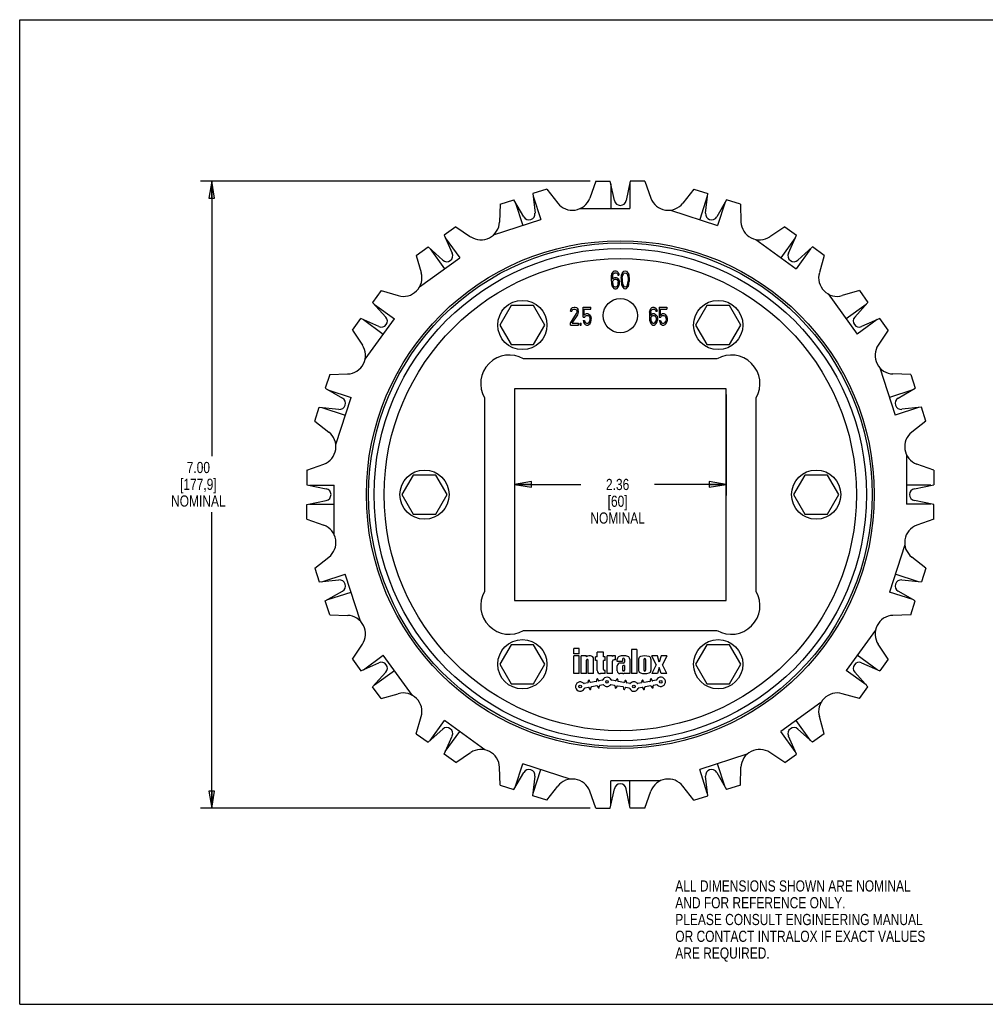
# Model space of a CAD drawing. Header units: inches. Extents: x 0 to 17, y 0 to 11.
# Tile 1 of 2: x 0 to 10.8, y 0 to 11. Entities that reach past the tile are written whole.
import ezdxf

# ---------------------------------------------------------------- set-up
doc = ezdxf.new("R2010")
doc.units = ezdxf.units.IN
doc.header["$LTSCALE"] = 0.935
doc.header["$MEASUREMENT"] = 0
doc.layers.get('0').update_dxf_attribs({"linetype": 'CONTINUOUS'})
doc.layers.add('ALL_FEATURES', color=7, linetype='CONTINUOUS')
doc.styles.get("Standard").update_dxf_attribs({"font": 'txt', "width": 0.8})
doc.dimstyles.new('DIMSTYLE_1', dxfattribs={"dimtxt": 0.125, "dimasz": 0.1875, "dimexe": 0.18, "dimexo": 0.0625, "dimgap": 0.09, "dimtad": 0, "dimtih": 1, "dimtoh": 1, "dimzin": 4, "dimdsep": 46, "dimtxsty": 'STANDARD', "dimblk": 'CLOSED', "dimblk1": 'CLOSED', "dimblk2": 'CLOSED', "dimcen": 0.09, "dimadec": 0, "dimazin": 0, "dimtp": 0.01, "dimtm": 0.01, "dimtfac": 1, "dimtofl": 0, "dimtmove": 0, "dimatfit": 3, "dimldrblk": 'CLOSED', "dimfxl": 1, "dimtolj": 1, "dimtzin": 4, "dimarcsym": 0})

# ---------------------------------------------------------------- blocks, each defined once
blk = doc.blocks.new('_CLOSED')
at = {"color": 0, "linetype": 'BYBLOCK'}
for p, q in [((0, 0), (-1, 0.167)), ((-1, 0.167), (-1, -0.167)), ((-1, -0.167), (0, 0)), ((-1, 0), (0, 0))]:
    blk.add_line(p, q, dxfattribs=at)
blk = doc.blocks.new('*D0')
at = {"color": 3, "linetype": 'CONTINUOUS'}
for p, q in [((5.529, 6.812), (5.529, 5.683)), ((7.891, 6.812), (7.891, 5.683)), ((5.529, 5.808), (6.268, 5.808)), ((7.891, 5.808), (7.093, 5.808))]:
    blk.add_line(p, q, dxfattribs=at)
at = {"color": 3, "linetype": 'CONTINUOUS', "xscale": 0.1875, "yscale": 0.1875, "zscale": 0.1875, "rotation": 180}
blk.add_blockref('_CLOSED', (5.529, 5.808), dxfattribs=at)
at = {"color": 3, "linetype": 'CONTINUOUS', "xscale": 0.1875, "yscale": 0.1875, "zscale": 0.1875}
blk.add_blockref('_CLOSED', (7.891, 5.808), dxfattribs=at)
at = {"color": 3, "linetype": 'CONTINUOUS', "insert": (6.68, 5.87), "char_height": 0.125, "width": 0.7, "attachment_point": 2, "line_spacing_factor": 0.9}
blk.add_mtext('2.36\\P[60]\\PNOMINAL', dxfattribs=at)
blk = doc.blocks.new('*D1')
at = {"color": 3, "linetype": 'CONTINUOUS'}
for p, q in [((6.374, 9.195), (2.021, 9.195)), ((2.146, 9.195), (2.146, 6.123)), ((2.146, 2.193), (2.146, 5.498)), ((6.374, 2.193), (2.021, 2.193))]:
    blk.add_line(p, q, dxfattribs=at)
at = {"color": 3, "linetype": 'CONTINUOUS', "xscale": 0.1875, "yscale": 0.1875, "zscale": 0.1875}
for p, rotation in [((2.146, 9.195), 90), ((2.146, 2.193), 270)]:
    blk.add_blockref('_CLOSED', p, dxfattribs=dict(at, rotation=rotation))
at = {"color": 3, "linetype": 'CONTINUOUS', "insert": (1.996, 6.06), "char_height": 0.125, "width": 0.7, "attachment_point": 2, "line_spacing_factor": 0.9}
blk.add_mtext('7.00\\P[177,9]\\PNOMINAL', dxfattribs=at)

msp = doc.modelspace()

# ---------------------------------------------------------------- linework, layer by layer
at = {"color": 7, "linetype": 'CONTINUOUS'}
for p, q in [((0, 0), (0, 11)), ((0, 11), (17, 11)), ((6.437, 9.195), (6.368, 9.007)), ((6.437, 9.195), (6.598, 9.195)), ((6.644, 8.979), (6.598, 9.195)), ((6.605, 9.165), (6.605, 8.89)), ((6.821, 9.195), (6.775, 8.979)), ((6.815, 9.165), (6.815, 8.89)), ((6.983, 9.195), (6.821, 9.195)), ((6.983, 9.195), (7.051, 9.007)), ((5.888, 9.108), (5.734, 9.058)), ((5.734, 9.058), (5.757, 8.838)), ((5.737, 9.027), (5.822, 8.766)), ((5.888, 9.108), (6.011, 8.95)), ((7.532, 9.108), (7.409, 8.95)), ((7.532, 9.108), (7.686, 9.058)), ((7.682, 9.027), (7.598, 8.766)), ((7.663, 8.838), (7.686, 9.058)), ((5.368, 8.939), (5.361, 8.739)), ((5.368, 8.939), (5.522, 8.989)), ((5.632, 8.798), (5.522, 8.989)), ((5.537, 8.962), (5.622, 8.701)), ((7.898, 8.989), (7.787, 8.798)), ((7.882, 8.962), (7.797, 8.701)), ((8.051, 8.939), (7.898, 8.989)), ((8.051, 8.939), (8.058, 8.739)), ((6.26, 8.89), (6.815, 8.89)), ((7.27, 8.872), (7.797, 8.701)), ((5.295, 8.595), (5.822, 8.766)), ((4.873, 8.687), (4.742, 8.592)), ((4.742, 8.592), (4.832, 8.39)), ((4.873, 8.687), (5.038, 8.575)), ((8.547, 8.687), (8.381, 8.575)), ((8.547, 8.687), (8.678, 8.592)), ((8.588, 8.39), (8.678, 8.592)), ((4.755, 8.563), (4.916, 8.341)), ((8.225, 8.544), (8.673, 8.218)), ((8.665, 8.563), (8.503, 8.341)), ((4.431, 8.366), (4.562, 8.461)), ((4.431, 8.366), (4.486, 8.174)), ((4.726, 8.313), (4.562, 8.461)), ((4.585, 8.44), (4.746, 8.218)), ((8.835, 8.44), (8.673, 8.218)), ((8.858, 8.461), (8.694, 8.313)), ((8.989, 8.366), (8.858, 8.461)), ((8.989, 8.366), (8.934, 8.174)), ((4.468, 8.015), (4.916, 8.341)), ((6.612, 8.138), (6.617, 8.16)), ((6.617, 8.16), (6.625, 8.177)), ((6.625, 8.177), (6.637, 8.189)), ((6.625, 8.134), (6.627, 8.147)), ((6.627, 8.147), (6.632, 8.16)), ((6.632, 8.16), (6.64, 8.168)), ((6.637, 8.189), (6.65, 8.194)), ((6.64, 8.168), (6.647, 8.172)), ((6.647, 8.172), (6.662, 8.172)), ((6.65, 8.194), (6.66, 8.194)), ((6.66, 8.194), (6.672, 8.189)), ((6.662, 8.172), (6.67, 8.168)), ((6.67, 8.168), (6.677, 8.16)), ((6.672, 8.189), (6.685, 8.177)), ((6.677, 8.16), (6.682, 8.147)), ((6.682, 8.147), (6.695, 8.147)), ((6.685, 8.177), (6.692, 8.16)), ((6.692, 8.16), (6.695, 8.147)), ((6.722, 8.134), (6.725, 8.147)), ((6.725, 8.147), (6.73, 8.164)), ((6.73, 8.164), (6.737, 8.177)), ((6.735, 8.134), (6.745, 8.16)), ((6.737, 8.177), (6.75, 8.189)), ((6.745, 8.16), (6.752, 8.168)), ((6.75, 8.189), (6.765, 8.194)), ((6.752, 8.168), (6.765, 8.172)), ((6.765, 8.194), (6.78, 8.189)), ((6.765, 8.172), (6.777, 8.168)), ((6.777, 8.168), (6.785, 8.16)), ((6.78, 8.189), (6.792, 8.177)), ((6.785, 8.16), (6.795, 8.134)), ((6.792, 8.177), (6.8, 8.164)), ((6.8, 8.164), (6.805, 8.147)), ((6.805, 8.147), (6.807, 8.134)), ((6.61, 8.109), (6.612, 8.138)), ((6.61, 8.079), (6.61, 8.109)), ((6.61, 8.079), (6.612, 8.049)), ((6.612, 8.049), (6.617, 8.028)), ((6.622, 8.109), (6.625, 8.134)), ((6.622, 8.1), (6.637, 8.117)), ((6.622, 8.1), (6.622, 8.109)), ((6.625, 8.066), (6.627, 8.079)), ((6.625, 8.053), (6.625, 8.066)), ((6.625, 8.053), (6.627, 8.041)), ((6.627, 8.079), (6.632, 8.087)), ((6.627, 8.041), (6.632, 8.028)), ((6.632, 8.087), (6.64, 8.096)), ((6.637, 8.117), (6.65, 8.121)), ((6.64, 8.096), (6.647, 8.1)), ((6.647, 8.1), (6.665, 8.1)), ((6.65, 8.121), (6.662, 8.121)), ((6.662, 8.121), (6.675, 8.117)), ((6.665, 8.1), (6.672, 8.096)), ((6.672, 8.096), (6.68, 8.087)), ((6.675, 8.117), (6.687, 8.104)), ((6.68, 8.087), (6.685, 8.079)), ((6.68, 8.028), (6.685, 8.041)), ((6.685, 8.079), (6.687, 8.066)), ((6.685, 8.041), (6.687, 8.053)), ((6.687, 8.104), (6.695, 8.092)), ((6.687, 8.053), (6.687, 8.066)), ((6.695, 8.092), (6.7, 8.07)), ((6.695, 8.028), (6.7, 8.049)), ((6.7, 8.049), (6.7, 8.07)), ((6.72, 8.113), (6.722, 8.134)), ((6.72, 8.113), (6.72, 8.075)), ((6.72, 8.075), (6.722, 8.053)), ((6.722, 8.053), (6.725, 8.041)), ((6.725, 8.041), (6.73, 8.023)), ((6.732, 8.109), (6.735, 8.134)), ((6.732, 8.109), (6.732, 8.079)), ((6.732, 8.079), (6.735, 8.053)), ((6.735, 8.053), (6.745, 8.028)), ((6.785, 8.028), (6.795, 8.053)), ((6.795, 8.134), (6.797, 8.109)), ((6.795, 8.053), (6.797, 8.079)), ((6.797, 8.109), (6.797, 8.079)), ((6.8, 8.023), (6.805, 8.041)), ((6.805, 8.041), (6.807, 8.053)), ((6.807, 8.134), (6.81, 8.113)), ((6.807, 8.053), (6.81, 8.075)), ((6.81, 8.113), (6.81, 8.075)), ((4.038, 7.973), (3.943, 7.842)), ((4.038, 7.973), (4.23, 7.918)), ((6.617, 8.028), (6.625, 8.011)), ((6.625, 8.011), (6.637, 7.998)), ((6.632, 8.028), (6.64, 8.019)), ((6.637, 7.998), (6.65, 7.994)), ((6.64, 8.019), (6.647, 8.015)), ((6.647, 8.015), (6.665, 8.015)), ((6.65, 7.994), (6.662, 7.994)), ((6.662, 7.994), (6.675, 7.998)), ((6.665, 8.015), (6.672, 8.019)), ((6.672, 8.019), (6.68, 8.028)), ((6.675, 7.998), (6.687, 8.011)), ((6.687, 8.011), (6.695, 8.028)), ((6.73, 8.023), (6.737, 8.011)), ((6.737, 8.011), (6.75, 7.998)), ((6.745, 8.028), (6.752, 8.019)), ((6.75, 7.998), (6.765, 7.994)), ((6.752, 8.019), (6.765, 8.015)), ((6.765, 8.015), (6.777, 8.019)), ((6.765, 7.994), (6.78, 7.998)), ((6.777, 8.019), (6.785, 8.028)), ((6.78, 7.998), (6.792, 8.011)), ((6.792, 8.011), (6.8, 8.023)), ((9.031, 7.936), (9.357, 7.487)), ((9.382, 7.973), (9.19, 7.918)), ((9.382, 7.973), (9.477, 7.842)), ((3.943, 7.842), (4.09, 7.678)), ((3.963, 7.819), (4.186, 7.657)), ((9.456, 7.819), (9.234, 7.657)), ((9.329, 7.678), (9.477, 7.842)), ((5.49, 7.807), (5.363, 7.589)), ((5.742, 7.807), (5.49, 7.807)), ((5.868, 7.589), (5.742, 7.807)), ((6.152, 7.61), (6.222, 7.716)), ((6.154, 7.742), (6.157, 7.759)), ((6.154, 7.742), (6.167, 7.742)), ((6.157, 7.759), (6.167, 7.776)), ((6.167, 7.776), (6.177, 7.784)), ((6.167, 7.742), (6.172, 7.755)), ((6.172, 7.755), (6.179, 7.763)), ((6.172, 7.61), (6.234, 7.704)), ((6.177, 7.784), (6.194, 7.789)), ((6.179, 7.763), (6.192, 7.767)), ((6.192, 7.767), (6.202, 7.767)), ((6.194, 7.789), (6.204, 7.789)), ((6.202, 7.767), (6.214, 7.763)), ((6.204, 7.789), (6.219, 7.784)), ((6.214, 7.763), (6.222, 7.755)), ((6.219, 7.784), (6.229, 7.776)), ((6.222, 7.755), (6.227, 7.742)), ((6.222, 7.716), (6.227, 7.733)), ((6.227, 7.733), (6.227, 7.742)), ((6.229, 7.776), (6.239, 7.759)), ((6.234, 7.704), (6.239, 7.716)), ((6.242, 7.742), (6.239, 7.759)), ((6.239, 7.716), (6.242, 7.733)), ((6.242, 7.733), (6.242, 7.742)), ((6.294, 7.678), (6.294, 7.789)), ((6.294, 7.789), (6.379, 7.789)), ((6.307, 7.699), (6.307, 7.767)), ((6.307, 7.767), (6.379, 7.767)), ((6.307, 7.699), (6.319, 7.712)), ((6.319, 7.712), (6.332, 7.716)), ((6.332, 7.716), (6.347, 7.716)), ((6.347, 7.716), (6.359, 7.712)), ((6.359, 7.712), (6.372, 7.699)), ((6.379, 7.767), (6.379, 7.789)), ((7.037, 7.733), (7.035, 7.704)), ((7.035, 7.704), (7.035, 7.674)), ((7.037, 7.733), (7.042, 7.755)), ((7.042, 7.755), (7.05, 7.772)), ((7.05, 7.729), (7.047, 7.704)), ((7.047, 7.695), (7.062, 7.712)), ((7.047, 7.704), (7.047, 7.695)), ((7.05, 7.772), (7.062, 7.784)), ((7.05, 7.729), (7.052, 7.742)), ((7.052, 7.742), (7.057, 7.755)), ((7.057, 7.755), (7.065, 7.763)), ((7.062, 7.784), (7.075, 7.789)), ((7.062, 7.712), (7.075, 7.716)), ((7.065, 7.763), (7.072, 7.767)), ((7.072, 7.767), (7.087, 7.767)), ((7.075, 7.789), (7.085, 7.789)), ((7.075, 7.716), (7.087, 7.716)), ((7.085, 7.789), (7.097, 7.784)), ((7.087, 7.767), (7.095, 7.763)), ((7.087, 7.716), (7.1, 7.712)), ((7.095, 7.763), (7.102, 7.755)), ((7.097, 7.784), (7.11, 7.772)), ((7.1, 7.712), (7.112, 7.699)), ((7.102, 7.755), (7.107, 7.742)), ((7.107, 7.742), (7.12, 7.742)), ((7.11, 7.772), (7.117, 7.755)), ((7.117, 7.755), (7.12, 7.742)), ((7.145, 7.789), (7.145, 7.678)), ((7.145, 7.789), (7.23, 7.789)), ((7.157, 7.767), (7.157, 7.699)), ((7.157, 7.767), (7.23, 7.767)), ((7.157, 7.699), (7.17, 7.712)), ((7.17, 7.712), (7.182, 7.716)), ((7.182, 7.716), (7.197, 7.716)), ((7.197, 7.716), (7.21, 7.712)), ((7.21, 7.712), (7.222, 7.699)), ((7.23, 7.789), (7.23, 7.767)), ((7.678, 7.807), (7.551, 7.589)), ((7.93, 7.807), (7.678, 7.807)), ((8.056, 7.589), (7.93, 7.807)), ((3.717, 7.531), (3.812, 7.661)), ((4.013, 7.572), (3.812, 7.661)), ((3.84, 7.649), (4.062, 7.487)), ((3.86, 7.209), (4.186, 7.657)), ((6.152, 7.589), (6.152, 7.61)), ((6.172, 7.61), (6.242, 7.61)), ((6.242, 7.589), (6.242, 7.61)), ((6.262, 7.589), (6.262, 7.61)), ((6.262, 7.61), (6.274, 7.61)), ((6.274, 7.589), (6.274, 7.61)), ((6.294, 7.678), (6.312, 7.678)), ((6.294, 7.64), (6.299, 7.623)), ((6.294, 7.64), (6.309, 7.64)), ((6.299, 7.623), (6.307, 7.606)), ((6.307, 7.606), (6.319, 7.593)), ((6.309, 7.64), (6.314, 7.623)), ((6.312, 7.678), (6.322, 7.691)), ((6.314, 7.623), (6.322, 7.614)), ((6.319, 7.593), (6.332, 7.589)), ((6.322, 7.691), (6.332, 7.695)), ((6.322, 7.614), (6.332, 7.61)), ((6.332, 7.695), (6.347, 7.695)), ((6.332, 7.61), (6.347, 7.61)), ((6.347, 7.695), (6.357, 7.691)), ((6.347, 7.61), (6.357, 7.614)), ((6.347, 7.589), (6.359, 7.593)), ((6.357, 7.691), (6.364, 7.682)), ((6.357, 7.614), (6.364, 7.623)), ((6.359, 7.593), (6.372, 7.606)), ((6.364, 7.682), (6.369, 7.67)), ((6.364, 7.623), (6.369, 7.636)), ((6.369, 7.67), (6.372, 7.657)), ((6.369, 7.636), (6.372, 7.648)), ((6.372, 7.699), (6.379, 7.682)), ((6.372, 7.648), (6.372, 7.657)), ((6.372, 7.606), (6.379, 7.623)), ((6.379, 7.682), (6.384, 7.661)), ((6.379, 7.623), (6.384, 7.644)), ((6.384, 7.644), (6.384, 7.661)), ((7.035, 7.674), (7.037, 7.644)), ((7.037, 7.644), (7.042, 7.623)), ((7.042, 7.623), (7.05, 7.606)), ((7.05, 7.661), (7.052, 7.674)), ((7.05, 7.661), (7.05, 7.648)), ((7.05, 7.648), (7.052, 7.636)), ((7.05, 7.606), (7.062, 7.593)), ((7.052, 7.674), (7.057, 7.682)), ((7.052, 7.636), (7.057, 7.623)), ((7.057, 7.682), (7.065, 7.691)), ((7.057, 7.623), (7.065, 7.614)), ((7.062, 7.593), (7.075, 7.589)), ((7.065, 7.691), (7.072, 7.695)), ((7.065, 7.614), (7.072, 7.61)), ((7.072, 7.695), (7.09, 7.695)), ((7.072, 7.61), (7.09, 7.61)), ((7.087, 7.589), (7.1, 7.593)), ((7.09, 7.695), (7.097, 7.691)), ((7.09, 7.61), (7.097, 7.614)), ((7.097, 7.691), (7.105, 7.682)), ((7.097, 7.614), (7.105, 7.623)), ((7.1, 7.593), (7.112, 7.606)), ((7.105, 7.682), (7.11, 7.674)), ((7.105, 7.623), (7.11, 7.636)), ((7.11, 7.674), (7.112, 7.661)), ((7.112, 7.648), (7.11, 7.636)), ((7.112, 7.699), (7.12, 7.687)), ((7.112, 7.661), (7.112, 7.648)), ((7.112, 7.606), (7.12, 7.623)), ((7.12, 7.687), (7.125, 7.665)), ((7.12, 7.623), (7.125, 7.644)), ((7.125, 7.665), (7.125, 7.644)), ((7.145, 7.678), (7.162, 7.678)), ((7.145, 7.64), (7.15, 7.623)), ((7.145, 7.64), (7.16, 7.64)), ((7.15, 7.623), (7.157, 7.606)), ((7.157, 7.606), (7.17, 7.593)), ((7.16, 7.64), (7.165, 7.623)), ((7.162, 7.678), (7.172, 7.691)), ((7.165, 7.623), (7.172, 7.614)), ((7.17, 7.593), (7.182, 7.589)), ((7.172, 7.691), (7.182, 7.695)), ((7.172, 7.614), (7.182, 7.61)), ((7.182, 7.695), (7.197, 7.695)), ((7.182, 7.61), (7.197, 7.61)), ((7.197, 7.695), (7.207, 7.691)), ((7.197, 7.61), (7.207, 7.614)), ((7.197, 7.589), (7.21, 7.593)), ((7.207, 7.691), (7.215, 7.682)), ((7.207, 7.614), (7.215, 7.623)), ((7.21, 7.593), (7.222, 7.606)), ((7.215, 7.682), (7.22, 7.67)), ((7.215, 7.623), (7.22, 7.636)), ((7.22, 7.67), (7.222, 7.657)), ((7.222, 7.648), (7.22, 7.636)), ((7.222, 7.699), (7.23, 7.682)), ((7.222, 7.657), (7.222, 7.648)), ((7.222, 7.606), (7.23, 7.623)), ((7.23, 7.682), (7.235, 7.661)), ((7.235, 7.644), (7.23, 7.623)), ((7.235, 7.661), (7.235, 7.644)), ((9.579, 7.649), (9.357, 7.487)), ((9.608, 7.661), (9.406, 7.572)), ((9.703, 7.531), (9.608, 7.661)), ((3.717, 7.531), (3.828, 7.365)), ((5.363, 7.589), (5.49, 7.37)), ((5.742, 7.37), (5.868, 7.589)), ((6.152, 7.589), (6.242, 7.589)), ((6.262, 7.589), (6.274, 7.589)), ((6.332, 7.589), (6.347, 7.589)), ((7.075, 7.589), (7.087, 7.589)), ((7.182, 7.589), (7.197, 7.589)), ((7.551, 7.589), (7.678, 7.37)), ((7.93, 7.37), (8.056, 7.589)), ((9.703, 7.531), (9.591, 7.365)), ((5.49, 7.37), (5.742, 7.37)), ((7.678, 7.37), (7.93, 7.37)), ((7.79, 7.211), (5.629, 7.211)), ((3.464, 7.035), (3.664, 7.042)), ((9.611, 7.109), (9.782, 6.582)), ((9.955, 7.035), (9.755, 7.042)), ((3.464, 7.035), (3.414, 6.882)), ((9.955, 7.035), (10.005, 6.882)), ((3.414, 6.882), (3.606, 6.771)), ((3.441, 6.866), (3.702, 6.781)), ((5.529, 6.875), (5.529, 4.513)), ((7.891, 6.875), (5.529, 6.875)), ((7.891, 4.513), (7.891, 6.875)), ((9.978, 6.866), (9.717, 6.781)), ((9.814, 6.771), (10.005, 6.882)), ((3.531, 6.254), (3.702, 6.781)), ((5.192, 6.774), (5.192, 4.613)), ((8.227, 4.613), (8.227, 6.774)), ((3.296, 6.516), (3.345, 6.67)), ((3.345, 6.67), (3.565, 6.647)), ((3.376, 6.666), (3.638, 6.582)), ((10.043, 6.666), (9.782, 6.582)), ((10.074, 6.67), (9.854, 6.647)), ((10.124, 6.516), (10.074, 6.67)), ((3.296, 6.516), (3.453, 6.393)), ((10.124, 6.516), (9.966, 6.393)), ((9.906, 6.143), (9.906, 5.589)), ((3.209, 5.967), (3.396, 6.035)), ((3.209, 5.967), (3.209, 5.805)), ((10.211, 5.967), (10.023, 6.035)), ((10.211, 5.967), (10.211, 5.805)), ((4.396, 5.912), (4.269, 5.694)), ((4.648, 5.912), (4.396, 5.912)), ((4.774, 5.694), (4.648, 5.912)), ((8.772, 5.912), (8.645, 5.694)), ((9.024, 5.912), (8.772, 5.912)), ((9.15, 5.694), (9.024, 5.912)), ((3.209, 5.805), (3.424, 5.759)), ((3.239, 5.799), (3.514, 5.799)), ((3.514, 5.244), (3.514, 5.799)), ((10.181, 5.799), (9.906, 5.799)), ((9.995, 5.759), (10.211, 5.805)), ((3.209, 5.582), (3.424, 5.628)), ((4.269, 5.694), (4.396, 5.475)), ((4.648, 5.475), (4.774, 5.694)), ((8.645, 5.694), (8.772, 5.475)), ((9.024, 5.475), (9.15, 5.694)), ((10.211, 5.582), (9.995, 5.628)), ((3.209, 5.421), (3.209, 5.582)), ((3.239, 5.589), (3.514, 5.589)), ((10.181, 5.589), (9.906, 5.589)), ((3.209, 5.421), (3.396, 5.352)), ((4.396, 5.475), (4.648, 5.475)), ((8.772, 5.475), (9.024, 5.475)), ((9.888, 5.133), (9.717, 4.606)), ((3.296, 4.872), (3.453, 4.995)), ((10.124, 4.872), (9.966, 4.995)), ((3.296, 4.872), (3.345, 4.718)), ((10.124, 4.872), (10.074, 4.718)), ((3.345, 4.718), (3.565, 4.741)), ((3.376, 4.721), (3.638, 4.806)), ((3.809, 4.279), (3.638, 4.806)), ((10.043, 4.721), (9.782, 4.806)), ((9.854, 4.741), (10.074, 4.718)), ((3.414, 4.506), (3.606, 4.616)), ((3.441, 4.521), (3.702, 4.606)), ((5.529, 4.513), (7.891, 4.513)), ((9.978, 4.521), (9.717, 4.606)), ((10.005, 4.506), (9.814, 4.616)), ((3.464, 4.352), (3.414, 4.506)), ((9.955, 4.352), (10.005, 4.506)), ((3.464, 4.352), (3.664, 4.345)), ((9.955, 4.352), (9.755, 4.345)), ((5.629, 4.176), (7.79, 4.176)), ((9.56, 4.179), (9.234, 3.73)), ((3.717, 3.857), (3.828, 4.022)), ((5.49, 4.017), (5.363, 3.799)), ((5.742, 4.017), (5.49, 4.017)), ((5.868, 3.799), (5.742, 4.017)), ((6.252, 3.974), (6.192, 3.974)), ((6.192, 3.914), (6.192, 3.974)), ((6.252, 3.914), (6.252, 3.974)), ((6.894, 3.964), (6.836, 3.964)), ((6.836, 3.964), (6.836, 3.694)), ((6.894, 3.964), (6.894, 3.694)), ((7.678, 4.017), (7.551, 3.799)), ((7.93, 4.017), (7.678, 4.017)), ((8.056, 3.799), (7.93, 4.017)), ((9.703, 3.857), (9.591, 4.022)), ((3.717, 3.857), (3.812, 3.726)), ((3.84, 3.738), (4.062, 3.9)), ((4.388, 3.451), (4.062, 3.9)), ((6.252, 3.914), (6.192, 3.914)), ((6.252, 3.894), (6.192, 3.894)), ((6.192, 3.694), (6.192, 3.894)), ((6.252, 3.694), (6.252, 3.894)), ((6.332, 3.894), (6.272, 3.894)), ((6.272, 3.694), (6.272, 3.894)), ((6.332, 3.883), (6.332, 3.894)), ((6.376, 3.894), (6.358, 3.894)), ((6.412, 3.694), (6.412, 3.858)), ((6.452, 3.882), (6.432, 3.882)), ((6.432, 3.842), (6.432, 3.882)), ((6.522, 3.934), (6.452, 3.934)), ((6.452, 3.882), (6.452, 3.934)), ((6.522, 3.882), (6.522, 3.934)), ((6.542, 3.882), (6.522, 3.882)), ((6.542, 3.842), (6.542, 3.882)), ((6.622, 3.894), (6.562, 3.894)), ((6.562, 3.694), (6.562, 3.894)), ((6.622, 3.884), (6.622, 3.894)), ((6.656, 3.894), (6.646, 3.894)), ((6.656, 3.85), (6.656, 3.894)), ((6.676, 3.828), (6.676, 3.857)), ((6.736, 3.856), (6.736, 3.828)), ((6.756, 3.856), (6.756, 3.822)), ((6.816, 3.857), (6.816, 3.694)), ((6.914, 3.856), (6.914, 3.73)), ((6.973, 3.854), (6.973, 3.732)), ((6.993, 3.854), (6.993, 3.732)), ((7.052, 3.856), (7.052, 3.73)), ((7.124, 3.892), (7.062, 3.892)), ((7.109, 3.794), (7.062, 3.892)), ((7.146, 3.822), (7.124, 3.892)), ((7.168, 3.892), (7.146, 3.822)), ((7.23, 3.892), (7.168, 3.892)), ((7.23, 3.892), (7.182, 3.794)), ((9.579, 3.738), (9.357, 3.9)), ((9.703, 3.857), (9.608, 3.726)), ((3.812, 3.726), (4.013, 3.816)), ((5.363, 3.799), (5.49, 3.58)), ((5.742, 3.58), (5.868, 3.799)), ((6.332, 3.694), (6.332, 3.844)), ((6.352, 3.694), (6.352, 3.844)), ((6.452, 3.842), (6.432, 3.842)), ((6.452, 3.73), (6.452, 3.842)), ((6.542, 3.842), (6.522, 3.842)), ((6.522, 3.74), (6.522, 3.842)), ((6.622, 3.694), (6.622, 3.832)), ((6.656, 3.85), (6.64, 3.85)), ((6.736, 3.828), (6.676, 3.828)), ((6.676, 3.724), (6.676, 3.782)), ((6.746, 3.812), (6.706, 3.812)), ((6.736, 3.776), (6.736, 3.734)), ((6.758, 3.786), (6.746, 3.786)), ((6.758, 3.786), (6.758, 3.732)), ((7.109, 3.794), (7.062, 3.694)), ((7.146, 3.763), (7.124, 3.694)), ((7.168, 3.694), (7.146, 3.763)), ((7.23, 3.694), (7.182, 3.794)), ((7.551, 3.799), (7.678, 3.58)), ((7.93, 3.58), (8.056, 3.799)), ((9.406, 3.816), (9.608, 3.726)), ((3.943, 3.546), (4.09, 3.71)), ((3.963, 3.569), (4.186, 3.73)), ((6.252, 3.694), (6.192, 3.694)), ((6.332, 3.694), (6.272, 3.694)), ((6.412, 3.694), (6.352, 3.694)), ((6.542, 3.694), (6.488, 3.694)), ((6.542, 3.73), (6.532, 3.73)), ((6.542, 3.694), (6.542, 3.73)), ((6.622, 3.694), (6.562, 3.694)), ((6.737, 3.694), (6.706, 3.694)), ((6.75, 3.724), (6.746, 3.724)), ((6.758, 3.702), (6.758, 3.694)), ((6.816, 3.694), (6.758, 3.694)), ((6.894, 3.694), (6.836, 3.694)), ((7.124, 3.694), (7.062, 3.694)), ((7.23, 3.694), (7.168, 3.694)), ((9.456, 3.569), (9.234, 3.73)), ((9.477, 3.546), (9.329, 3.71)), ((4.038, 3.415), (3.943, 3.546)), ((5.49, 3.58), (5.742, 3.58)), ((6.346, 3.591), (6.306, 3.584)), ((6.355, 3.54), (6.315, 3.533)), ((6.353, 3.6), (6.351, 3.61)), ((6.366, 3.523), (6.365, 3.533)), ((6.369, 3.603), (6.367, 3.613)), ((6.441, 3.608), (6.378, 3.597)), ((6.382, 3.526), (6.381, 3.536)), ((6.45, 3.557), (6.387, 3.545)), ((6.447, 3.617), (6.446, 3.627)), ((6.461, 3.54), (6.459, 3.55)), ((6.463, 3.62), (6.462, 3.63)), ((6.509, 3.62), (6.473, 3.613)), ((6.477, 3.543), (6.475, 3.553)), ((6.518, 3.568), (6.482, 3.562)), ((6.646, 3.561), (6.606, 3.568)), ((6.655, 3.612), (6.615, 3.62)), ((6.653, 3.552), (6.651, 3.542)), ((6.666, 3.629), (6.665, 3.619)), ((6.669, 3.549), (6.667, 3.539)), ((6.741, 3.545), (6.678, 3.556)), ((6.682, 3.626), (6.681, 3.616)), ((6.75, 3.596), (6.687, 3.607)), ((6.747, 3.535), (6.746, 3.525)), ((6.761, 3.612), (6.759, 3.602)), ((6.763, 3.533), (6.762, 3.523)), ((6.809, 3.533), (6.773, 3.539)), ((6.777, 3.609), (6.775, 3.6)), ((6.818, 3.584), (6.782, 3.59)), ((6.946, 3.591), (6.906, 3.584)), ((6.955, 3.54), (6.915, 3.533)), ((6.953, 3.6), (6.951, 3.61)), ((6.966, 3.523), (6.965, 3.533)), ((6.969, 3.603), (6.967, 3.613)), ((7.041, 3.608), (6.978, 3.597)), ((6.982, 3.526), (6.981, 3.536)), ((7.05, 3.557), (6.987, 3.545)), ((7.047, 3.617), (7.046, 3.627)), ((7.061, 3.54), (7.059, 3.55)), ((7.063, 3.62), (7.062, 3.63)), ((7.109, 3.62), (7.073, 3.613)), ((7.077, 3.543), (7.075, 3.553)), ((7.118, 3.568), (7.082, 3.562)), ((7.678, 3.58), (7.93, 3.58)), ((9.382, 3.415), (9.477, 3.546)), ((4.038, 3.415), (4.23, 3.47)), ((9.382, 3.415), (9.19, 3.47)), ((8.952, 3.372), (8.503, 3.046)), ((4.431, 3.022), (4.486, 3.214)), ((8.989, 3.022), (8.934, 3.214)), ((4.585, 2.947), (4.746, 3.17)), ((5.195, 2.844), (4.746, 3.17)), ((8.835, 2.947), (8.673, 3.17)), ((4.431, 3.022), (4.562, 2.927)), ((4.562, 2.927), (4.726, 3.074)), ((4.742, 2.796), (4.832, 2.997)), ((4.755, 2.824), (4.916, 3.046)), ((8.665, 2.824), (8.503, 3.046)), ((8.678, 2.796), (8.588, 2.997)), ((8.694, 3.074), (8.858, 2.927)), ((8.989, 3.022), (8.858, 2.927)), ((4.873, 2.701), (4.742, 2.796)), ((4.873, 2.701), (5.038, 2.812)), ((8.125, 2.793), (7.598, 2.622)), ((8.547, 2.701), (8.381, 2.812)), ((8.547, 2.701), (8.678, 2.796)), ((5.368, 2.448), (5.361, 2.648)), ((5.537, 2.425), (5.622, 2.686)), ((6.149, 2.515), (5.622, 2.686)), ((7.882, 2.425), (7.797, 2.686)), ((8.051, 2.448), (8.058, 2.648)), ((5.522, 2.398), (5.632, 2.589)), ((5.734, 2.329), (5.757, 2.549)), ((5.737, 2.36), (5.822, 2.622)), ((7.682, 2.36), (7.598, 2.622)), ((7.686, 2.329), (7.663, 2.549)), ((7.787, 2.589), (7.898, 2.398)), ((5.368, 2.448), (5.522, 2.398)), ((5.888, 2.279), (6.011, 2.437)), ((7.159, 2.498), (6.605, 2.498)), ((6.605, 2.223), (6.605, 2.498)), ((6.815, 2.223), (6.815, 2.498)), ((7.532, 2.279), (7.409, 2.437)), ((8.051, 2.448), (7.898, 2.398)), ((5.888, 2.279), (5.734, 2.329)), ((6.437, 2.193), (6.368, 2.38)), ((6.598, 2.193), (6.644, 2.408)), ((6.821, 2.193), (6.775, 2.408)), ((6.983, 2.193), (7.051, 2.38)), ((7.532, 2.279), (7.686, 2.329)), ((6.437, 2.193), (6.598, 2.193)), ((6.983, 2.193), (6.821, 2.193)), ((0, 0), (17, 0))]:
    msp.add_line(p, q, dxfattribs=at)
for centre, radius in [((6.71, 5.694), 2.837), ((6.71, 5.694), 2.812), ((6.71, 5.694), 2.75), ((6.71, 5.694), 2.638), ((6.262, 3.55), 0.014), ((6.562, 3.603), 0.014), ((6.862, 3.55), 0.014), ((7.162, 3.603), 0.014)]:
    msp.add_circle(centre, radius, dxfattribs=at)
for centre, radius, start, end in [((6.174, 9.078), 0.207, 218, 340), ((6.71, 8.993), 0.067, 192, 348), ((7.246, 9.078), 0.207, 200, 322), ((5.69, 8.831), 0.067, 210, 6), ((7.729, 8.831), 0.067, 174, 330), ((5.154, 8.747), 0.207, 236, 358), ((8.265, 8.747), 0.207, 182, 304), ((4.771, 8.363), 0.067, 228, 24), ((8.649, 8.363), 0.067, 156, 312), ((4.287, 8.116), 0.207, 254, 16), ((9.133, 8.116), 0.207, 164, 286), ((4.041, 7.633), 0.067, 246, 42), ((9.379, 7.633), 0.067, 138, 294), ((3.657, 7.249), 0.207, 272, 34), ((9.763, 7.249), 0.207, 146, 268), ((5.47, 6.934), 0.32, 60.1334, 209.8666), ((7.95, 6.934), 0.32, 330.1334, 119.8666), ((3.572, 6.713), 0.067, 264, 60), ((9.847, 6.713), 0.067, 120, 276), ((3.326, 6.23), 0.207, 290, 52), ((10.094, 6.23), 0.207, 128, 250), ((3.411, 5.694), 0.067, 282, 78), ((10.009, 5.694), 0.067, 102, 258), ((3.326, 5.158), 0.207, 308, 70), ((10.094, 5.158), 0.207, 110, 232), ((3.572, 4.674), 0.067, 300, 96), ((9.847, 4.674), 0.067, 84, 240), ((5.47, 4.454), 0.32, 150.1334, 299.8666), ((7.95, 4.454), 0.32, 240.1334, 29.8666), ((3.657, 4.138), 0.207, 326, 88), ((9.763, 4.138), 0.207, 92, 214), ((6.358, 3.858), 0.036, 90, 136.2383), ((6.342, 3.844), 0.01, 0, 180), ((6.376, 3.858), 0.036, 0, 90), ((6.646, 3.858), 0.036, 90, 132.7486), ((6.706, 3.857), 0.03, 107.9202, 180), ((6.746, 3.734), 0.16, 72.0798, 107.9202), ((6.746, 3.856), 0.01, 0, 180), ((6.786, 3.857), 0.03, 0, 72.0798), ((6.944, 3.856), 0.03, 107.4576, 180), ((6.983, 3.732), 0.16, 72.5424, 107.4576), ((6.983, 3.854), 0.01, 0, 180), ((7.022, 3.856), 0.03, 0, 72.5424), ((4.041, 3.754), 0.067, 318, 114), ((6.64, 3.832), 0.018, 90, 180), ((6.706, 3.782), 0.03, 90, 180), ((6.746, 3.776), 0.01, 90, 180), ((6.746, 3.822), 0.01, 270, 360), ((9.379, 3.754), 0.067, 66, 222), ((6.454, 3.628), 0.008, 10, 190), ((6.488, 3.73), 0.036, 180, 270), ((6.562, 3.603), 0.052, 24.5181, 155.4819), ((6.532, 3.74), 0.01, 180, 270), ((6.674, 3.627), 0.008, 350, 170), ((6.706, 3.724), 0.03, 180, 270), ((6.746, 3.734), 0.01, 180, 270), ((6.737, 3.724), 0.03, 270, 312.8334), ((6.75, 3.732), 0.008, 270, 360), ((6.944, 3.73), 0.03, 180, 252.5424), ((6.983, 3.854), 0.16, 252.5424, 287.4576), ((6.983, 3.732), 0.01, 180, 360), ((7.022, 3.73), 0.03, 287.4576, 360), ((7.054, 3.628), 0.008, 10, 190), ((7.162, 3.603), 0.052, 224.5181, 155.4819), ((6.262, 3.55), 0.052, 44.5181, 335.4819), ((6.304, 3.592), 0.008, 224.5181, 280), ((6.316, 3.525), 0.008, 100, 155.4819), ((6.345, 3.599), 0.008, 280, 10), ((6.359, 3.612), 0.008, 10, 190), ((6.357, 3.532), 0.008, 10, 100), ((6.374, 3.525), 0.008, 190, 10), ((6.377, 3.604), 0.008, 190, 280), ((6.388, 3.538), 0.008, 100, 190), ((6.44, 3.616), 0.008, 280, 10), ((6.451, 3.549), 0.008, 10, 100), ((6.469, 3.542), 0.008, 190, 10), ((6.471, 3.621), 0.008, 190, 280), ((6.483, 3.554), 0.008, 100, 190), ((6.507, 3.627), 0.008, 280, 335.4819), ((6.519, 3.561), 0.008, 44.5181, 100), ((6.562, 3.603), 0.052, 224.5181, 315.4819), ((6.604, 3.561), 0.008, 80, 135.4819), ((6.616, 3.627), 0.008, 204.5181, 260), ((6.645, 3.553), 0.008, 350, 80), ((6.659, 3.541), 0.008, 170, 350), ((6.657, 3.62), 0.008, 260, 350), ((6.677, 3.548), 0.008, 80, 170), ((6.688, 3.615), 0.008, 170, 260), ((6.74, 3.537), 0.008, 350, 80), ((6.754, 3.524), 0.008, 170, 350), ((6.751, 3.604), 0.008, 260, 350), ((6.769, 3.611), 0.008, 350, 170), ((6.771, 3.531), 0.008, 80, 170), ((6.783, 3.598), 0.008, 170, 260), ((6.807, 3.525), 0.008, 24.5181, 80), ((6.862, 3.55), 0.052, 204.5181, 335.4819), ((6.819, 3.592), 0.008, 260, 315.4819), ((6.862, 3.55), 0.052, 44.5181, 135.4819), ((6.904, 3.592), 0.008, 224.5181, 280), ((6.916, 3.525), 0.008, 100, 155.4819), ((6.945, 3.599), 0.008, 280, 10), ((6.959, 3.612), 0.008, 10, 190), ((6.957, 3.532), 0.008, 10, 100), ((6.974, 3.525), 0.008, 190, 10), ((6.977, 3.604), 0.008, 190, 280), ((6.988, 3.538), 0.008, 100, 190), ((7.04, 3.616), 0.008, 280, 10), ((7.051, 3.549), 0.008, 10, 100), ((7.069, 3.542), 0.008, 190, 10), ((7.071, 3.621), 0.008, 190, 280), ((7.083, 3.554), 0.008, 100, 190), ((7.107, 3.627), 0.008, 280, 335.4819), ((7.119, 3.561), 0.008, 44.5181, 100), ((4.287, 3.271), 0.207, 344, 106), ((9.133, 3.271), 0.207, 74, 196), ((4.771, 3.025), 0.067, 336, 132), ((8.649, 3.025), 0.067, 48, 204), ((5.154, 2.641), 0.207, 2, 124), ((8.265, 2.641), 0.207, 56, 178), ((5.69, 2.556), 0.067, 354, 150), ((7.729, 2.556), 0.067, 30, 186), ((6.174, 2.31), 0.207, 20, 142), ((6.71, 2.395), 0.067, 12, 168), ((7.246, 2.31), 0.207, 38, 160)]:
    msp.add_arc(centre, radius, start, end, dxfattribs=at)
at = {"layer": 'ALL_FEATURES', "color": 7, "linetype": 'CONTINUOUS'}
for q in [(10.211, 5.582), (10.023, 5.352)]:
    msp.add_line((10.211, 5.421), q, dxfattribs=at)
for centre, radius in [((5.616, 7.589), 0.275), ((6.71, 7.694), 0.192), ((7.804, 7.589), 0.275), ((4.522, 5.694), 0.275), ((8.898, 5.694), 0.275), ((5.616, 3.799), 0.275), ((7.804, 3.799), 0.275)]:
    msp.add_circle(centre, radius, dxfattribs=at)

# ---------------------------------------------------------------- texts
at = {"color": 3, "linetype": 'CONTINUOUS', "insert": (7.324, 1.385), "char_height": 0.125, "width": 3.5, "attachment_point": 1, "line_spacing_factor": 0.9}
msp.add_mtext('ALL DIMENSIONS SHOWN ARE NOMINAL\\PAND FOR REFERENCE ONLY.\\PPLEASE CONSULT ENGINEERING MANUAL\\POR CONTACT INTRALOX IF EXACT VALUES\\PARE REQUIRED. ', dxfattribs=at)

# ---------------------------------------------------------------- dimensions: what is measured, and where the dimension line sits
at = {"color": 3, "linetype": 'CONTINUOUS'}
dim = msp.add_linear_dim(base=(2.146, 9.195), p1=(6.374, 2.193), p2=(6.374, 9.195), angle=90, text='<>\\PNOMINAL', dimstyle='DIMSTYLE_1', dxfattribs=at)
dim.commit()
dim.dimension.update_dxf_attribs({"geometry": '*D1', "text_midpoint": (1.946, 5.81), "dimtype": 160})
dim = msp.add_linear_dim(base=(7.891, 5.808), p1=(5.529, 6.812), p2=(7.891, 6.812), text='<>\\PNOMINAL', dimstyle='DIMSTYLE_1', dxfattribs=at)
dim.commit()
dim.dimension.update_dxf_attribs({"geometry": '*D0', "text_midpoint": (6.405, 5.62), "dimtype": 160})

doc.saveas('drawing.dxf')
